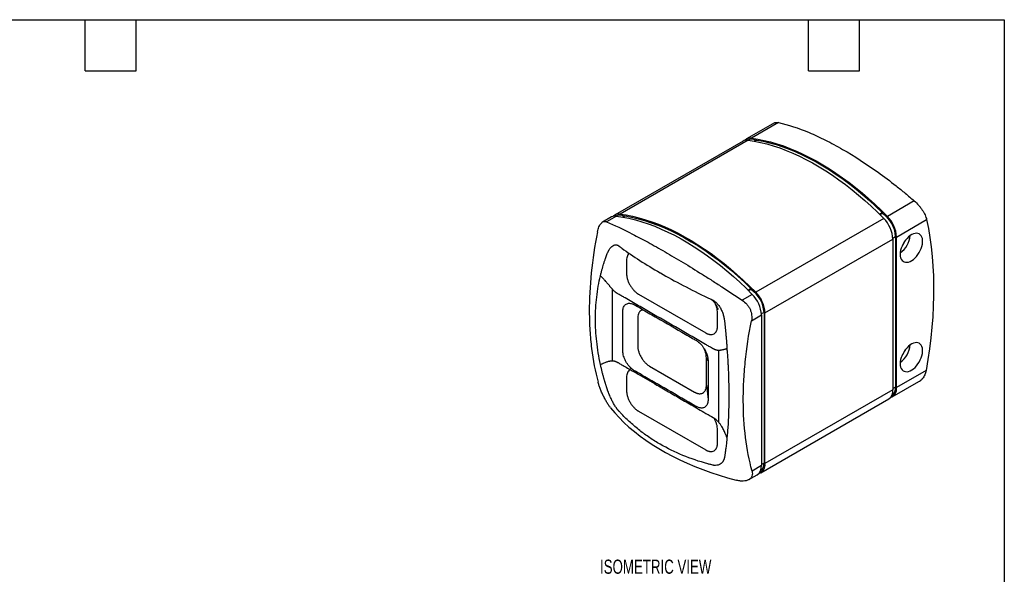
# Model space of a CAD drawing. Header units: millimetres. Extents: x 6 to 273, y 6 to 210.
# Tile 3 of 3: x 126 to 273, y 127 to 210. Entities that reach past the tile are written whole.
import ezdxf

# ---------------------------------------------------------------- set-up
doc = ezdxf.new("R2010")
doc.units = ezdxf.units.MM
doc.layers.add('DIMENSIONS', color=140, linetype='Continuous', lineweight=25)
doc.layers.add('TEXT', color=140, linetype='Continuous', lineweight=25)
doc.styles.add('SLDTEXTSTYLE0', font='TXT', dxfattribs={"width": 0.7})

msp = doc.modelspace()

# ---------------------------------------------------------------- linework, layer by layer
for p, q in [((238.7389, 194.1323), (234.598, 191.7418)), ((239.3506, 194.1857), (235.3383, 191.8694)), ((234.0606, 191.4316), (214.9688, 180.4101)), ((234.8009, 191.5592), (215.709, 180.5377)), ((236.0979, 191.5799), (235.7899, 191.4021)), ((259.6082, 182.4912), (255.5959, 180.1749)), ((254.4096, 180.5162), (254.8362, 180.7625)), ((254.8362, 180.7625), (254.8362, 180.6125)), ((214.4314, 180.0999), (213.0964, 179.3292)), ((215.1716, 180.2274), (213.673, 179.3623)), ((216.4686, 180.2481), (216.1606, 180.0703)), ((255.0585, 179.8647), (235.9666, 168.8432)), ((254.8362, 180.6125), (254.5053, 180.4214)), ((256.9576, 177.1017), (261.4578, 179.6996)), ((237.3283, 165.7699), (256.4202, 176.7914)), ((256.4157, 176.952), (256.8161, 177.1832)), ((256.4202, 176.7914), (256.4202, 154.2989)), ((256.8161, 177.1832), (256.8161, 154.6908)), ((256.9576, 154.6091), (256.9576, 177.1017)), ((216.6737, 173.6063), (216.6737, 171.6466)), ((214.5011, 169.3722), (214.5011, 158.6292)), ((234.7804, 169.1844), (235.207, 169.4307)), ((235.207, 169.2807), (234.876, 169.0897)), ((235.207, 169.4307), (235.207, 169.2807)), ((218.4415, 168.5847), (228.4824, 162.7882)), ((235.4292, 168.5329), (233.9306, 167.6678)), ((218.3354, 164.9715), (218.3354, 160.8888)), ((230.2501, 163.8091), (230.2501, 165.7688)), ((235.3149, 164.6076), (236.7909, 165.4597)), ((237.1869, 165.8514), (236.7865, 165.6203)), ((236.7909, 165.4597), (236.7909, 142.9671)), ((237.1869, 165.8514), (237.1869, 143.359)), ((237.3283, 143.2774), (237.3283, 165.7699)), ((228.8379, 158.5982), (228.5884, 159.0526)), ((228.5884, 154.9699), (228.5884, 159.0526)), ((230.4428, 149.4262), (230.4428, 160.1692)), ((220.1032, 157.827), (226.8207, 153.949)), ((228.8379, 158.5982), (228.8379, 152.8262)), ((216.6737, 156.1323), (216.6737, 154.1726)), ((261.3853, 157.1652), (256.9576, 154.6091)), ((228.5884, 154.9699), (228.8379, 152.8262)), ((256.4202, 154.2989), (237.3283, 143.2774)), ((256.3361, 153.2356), (260.3052, 155.5269)), ((256.8161, 154.6908), (256.4202, 154.4622)), ((236.7068, 141.9038), (255.7987, 152.9253)), ((218.4415, 151.1108), (228.4824, 145.3142)), ((230.2501, 146.3351), (230.2501, 148.2948)), ((236.7909, 142.9671), (235.3996, 142.1639)), ((237.1869, 143.359), (236.7909, 143.1304)), ((234.9324, 140.8795), (236.1694, 141.5936))]:
    msp.add_line(p, q)
at = {"flags": 128}
for points in [[(234.8009, 191.5592), (235.728, 191.4133), (236.6663, 191.2234), (237.6146, 190.9897), (238.5719, 190.7125), (239.5368, 190.3921), (240.5084, 190.0289), (241.4853, 189.6234), (242.4664, 189.176), (243.4505, 188.6872), (244.4364, 188.1578), (245.4229, 187.5883), (246.4088, 186.9794), (247.393, 186.3319), (248.3741, 185.6466), (249.351, 184.9242), (250.3225, 184.1656), (251.2875, 183.3719), (252.2448, 182.5439), (253.1931, 181.6827), (254.1314, 180.7892), (255.0585, 179.8647)], [(235.3383, 191.8694), (236.2654, 191.7235), (237.2037, 191.5336), (238.152, 191.2999), (239.1093, 191.0227), (240.0742, 190.7023), (241.0458, 190.3391), (242.0227, 189.9336), (243.0038, 189.4862), (243.9879, 188.9975), (244.9738, 188.4681), (245.9603, 187.8986), (246.9462, 187.2897), (247.9304, 186.6422), (248.9115, 185.9568), (249.8884, 185.2344), (250.8599, 184.4759), (251.8249, 183.6821), (252.7822, 182.8541), (253.7305, 181.9929), (254.6688, 181.0995), (255.5959, 180.1749)], [(236.0979, 191.5799), (237.0518, 191.3961), (238.0163, 191.1666), (238.9904, 190.8916), (239.9728, 190.5714), (240.9622, 190.2065), (241.9573, 189.7974), (242.9569, 189.3445), (243.9597, 188.8485), (244.9644, 188.31), (245.9698, 187.7296), (246.9745, 187.1081), (247.9773, 186.4463), (248.9769, 185.7451), (249.972, 185.0053), (250.9614, 184.2278), (251.9437, 183.4138), (252.9178, 182.5641), (253.8824, 181.68), (254.8362, 180.7625)], [(215.1716, 180.2274), (216.0987, 180.0816), (217.037, 179.8917), (217.9853, 179.658), (218.9426, 179.3807), (219.9076, 179.0603), (220.8791, 178.6971), (221.856, 178.2916), (222.8371, 177.8442), (223.8212, 177.3555), (224.8071, 176.8261), (225.7937, 176.2566), (226.7796, 175.6477), (227.7637, 175.0002), (228.7448, 174.3148), (229.7217, 173.5924), (230.6932, 172.8339), (231.6582, 172.0401), (232.6155, 171.2122), (233.5638, 170.3509), (234.5021, 169.4575), (235.4292, 168.5329)], [(215.709, 180.5377), (216.6361, 180.3918), (217.5744, 180.2019), (218.5227, 179.9682), (219.48, 179.691), (220.445, 179.3706), (221.4165, 179.0074), (222.3934, 178.6018), (223.3745, 178.1544), (224.3586, 177.6657), (225.3445, 177.1363), (226.3311, 176.5668), (227.317, 175.9579), (228.3011, 175.3104), (229.2822, 174.625), (230.2591, 173.9027), (231.2306, 173.1441), (232.1956, 172.3504), (233.1529, 171.5224), (234.1012, 170.6611), (235.0395, 169.7677), (235.9666, 168.8432)], [(216.4686, 180.2481), (217.4225, 180.0644), (218.3871, 179.8348), (219.3612, 179.5598), (220.3435, 179.2397), (221.3329, 178.8748), (222.328, 178.4657), (223.3276, 178.0128), (224.3304, 177.5168), (225.3351, 176.9782), (226.3405, 176.3978), (227.3452, 175.7764), (228.348, 175.1146), (229.3476, 174.4133), (230.3427, 173.6735), (231.3321, 172.8961), (232.3144, 172.082), (233.2885, 171.2324), (234.2531, 170.3482), (235.207, 169.4307)], [(261.4578, 179.6996), (261.7226, 178.3719), (261.9494, 177.0137), (262.1378, 175.6263), (262.2877, 174.211), (262.3991, 172.7689), (262.4717, 171.3013), (262.5056, 169.8095), (262.5008, 168.2948), (262.4571, 166.7586), (262.3747, 165.2022), (262.2537, 163.6269), (262.094, 162.0341), (261.896, 160.4253), (261.6597, 158.8019), (261.3853, 157.1652)], [(257.5056, 174.5224), (257.5235, 174.2504), (257.5768, 174.0048), (257.6644, 173.791), (257.7844, 173.6133), (257.9342, 173.4758), (258.1107, 173.3812), (258.3101, 173.3315), (258.5281, 173.3279), (258.7602, 173.3705), (259.0013, 173.4582), (259.2463, 173.5893), (259.49, 173.761), (259.7272, 173.9695), (259.9528, 174.2105), (260.1621, 174.4788), (260.3506, 174.7687), (260.5142, 175.074), (260.6495, 175.3882), (260.7535, 175.7047), (260.8242, 176.0166), (260.8599, 176.3173), (260.8599, 176.6004), (260.8242, 176.8599), (260.7535, 177.0902), (260.6495, 177.2865), (260.5142, 177.4445), (260.3506, 177.5609), (260.1621, 177.6332), (259.9528, 177.6599), (259.7272, 177.6404), (259.49, 177.5751), (259.2463, 177.4653), (259.0013, 177.3135), (258.7602, 177.1229), (258.5281, 176.8976), (258.3101, 176.6422), (258.1107, 176.3624), (257.9342, 176.064), (257.7844, 175.7534), (257.6644, 175.4373), (257.5768, 175.1223), (257.5235, 174.8151), (257.5056, 174.5224)], [(257.5056, 158.1916), (257.5235, 157.9196), (257.5768, 157.674), (257.6644, 157.4602), (257.7844, 157.2825), (257.9342, 157.1449), (258.1107, 157.0503), (258.3101, 157.0007), (258.5281, 156.9971), (258.7602, 157.0397), (259.0013, 157.1274), (259.2463, 157.2585), (259.49, 157.4302), (259.7272, 157.6387), (259.9528, 157.8797), (260.1621, 158.148), (260.3506, 158.4379), (260.5142, 158.7432), (260.6495, 159.0574), (260.7535, 159.3739), (260.8242, 159.6857), (260.8599, 159.9865), (260.8599, 160.2696), (260.8242, 160.5291), (260.7535, 160.7594), (260.6495, 160.9557), (260.5142, 161.1137), (260.3506, 161.2301), (260.1621, 161.3024), (259.9528, 161.3291), (259.7272, 161.3096), (259.49, 161.2442), (259.2463, 161.1345), (259.0013, 160.9827), (258.7602, 160.7921), (258.5281, 160.5668), (258.3101, 160.3114), (258.1107, 160.0316), (257.9342, 159.7332), (257.7844, 159.4226), (257.6644, 159.1064), (257.5768, 158.7914), (257.5235, 158.4843), (257.5056, 158.1916)], [(214.2839, 151.6086), (214.9017, 150.8676), (215.567, 150.1404), (216.279, 149.4282), (217.0366, 148.7318), (217.8389, 148.0523), (218.6847, 147.3906), (219.5727, 146.7476), (220.5018, 146.1243), (221.4707, 145.5215), (222.478, 144.94), (223.5222, 144.3807), (224.602, 143.8443), (225.7158, 143.3316), (226.862, 142.8434), (228.0391, 142.3803), (229.2454, 141.9429), (230.4791, 141.5318), (231.7387, 141.1478), (233.0223, 140.7912)]]:
    msp.add_lwpolyline(points, dxfattribs=at)
for centre, radius, start, end in [((234.6124, 190.4411), 1.1339, 80.434398, 119.120987), ((235.1477, 190.792), 1.0941, 79.968366, 136.532163), ((235.2687, 190.3507), 1.3449, 58.896889, 115.107528), ((214.9832, 179.1093), 1.1339, 80.434398, 119.120987), ((215.5184, 179.4603), 1.0941, 79.968366, 136.532163), ((215.6394, 179.0189), 1.3449, 58.896889, 115.107528), ((252.5342, 176.9972), 4.286, 2.487346, 57.512654), ((251.7641, 176.5667), 4.6615, 2.762941, 45.030489), ((252.3015, 176.877), 4.6615, 2.762941, 45.030489), ((255.315, 177.726), 3.7242, 306.188342, 353.817034), ((255.9813, 177.3414), 2.3996, 318.856863, 341.148513), ((232.9049, 165.6654), 4.286, 2.487346, 57.512654), ((232.1348, 165.235), 4.6615, 2.762941, 45.030489), ((232.6722, 165.5452), 4.6615, 2.762941, 45.030489), ((255.315, 161.3952), 3.7242, 306.188342, 353.817034), ((255.9813, 161.0105), 2.3996, 318.856863, 341.148513), ((254.9983, 154.1148), 1.4337, 303.936727, 7.375453), ((255.626, 154.4036), 1.3473, 288.035374, 8.774861), ((255.428, 154.5466), 1.3956, 305.384711, 5.92747), ((235.369, 142.7831), 1.4337, 303.936727, 7.375453), ((235.9968, 143.0718), 1.3473, 288.035374, 8.774861), ((235.7987, 143.2149), 1.3956, 305.384711, 5.92747)]:
    msp.add_arc(centre, radius, start, end)
for points, knots in [([(238.7446, 194.1225), (238.7726, 194.1413), (238.8616, 194.2011), (239.0628, 194.2289), (239.2563, 194.1998), (239.3506, 194.1857)], [0, 0, 0, 0, 0.19049496, 0.60583279, 1, 1, 1, 1]), ([(239.3506, 194.1857), (240.8029, 193.8706), (242.318, 193.3717), (244.7068, 192.3693), (245.5224, 191.9924), (246.7772, 191.3626), (247.2006, 191.1418), (248.0584, 190.6783), (248.4906, 190.4367), (250.6575, 189.1859), (252.4212, 188.0446), (255.1026, 186.1216), (256.0023, 185.4451), (257.3584, 184.374), (257.8109, 184.008), (258.7118, 183.2614), (259.1609, 182.8803), (259.6082, 182.4912)], [0, 0, 0, 0, 0.25, 0.25, 0.375, 0.375, 0.4375, 0.4375, 0.5, 0.5, 0.75, 0.75, 0.875, 0.875, 0.9375, 0.9375, 1, 1, 1, 1]), ([(259.6082, 182.4912), (259.8328, 182.2959), (260.0468, 182.0826), (260.3521, 181.7361), (260.4503, 181.6169), (260.635, 181.3771), (260.7222, 181.2556), (260.8862, 181.0094), (260.9631, 180.8842), (261.1015, 180.6382), (261.1636, 180.5165), (261.2738, 180.2755), (261.3221, 180.1555), (261.4022, 179.9223), (261.4341, 179.8092), (261.4578, 179.6996)], [0, 0, 0, 0, 0.25, 0.25, 0.375, 0.375, 0.5, 0.5, 0.625, 0.625, 0.75, 0.75, 0.875, 0.875, 1, 1, 1, 1]), ([(212.3339, 177.8743), (212.3884, 178.1487), (212.4608, 178.3954), (212.5978, 178.7212), (212.6475, 178.8199), (212.7533, 178.9959), (212.8097, 179.0735), (212.9298, 179.2073), (212.9928, 179.2624), (213.1217, 179.3476), (213.188, 179.3781), (213.3246, 179.415), (213.3942, 179.421), (213.5331, 179.4093), (213.6029, 179.3916), (213.673, 179.3623)], [0, 0, 0, 0, 0.25, 0.25, 0.375, 0.375, 0.5, 0.5, 0.625, 0.625, 0.75, 0.75, 0.875, 0.875, 1, 1, 1, 1]), ([(213.673, 179.3623), (214.8091, 178.8878), (216.1075, 178.2817), (218.2999, 177.1632), (219.0718, 176.7554), (220.7019, 175.8652), (221.5456, 175.3908), (224.1527, 173.8859), (225.9946, 172.7728), (228.4294, 171.2439), (228.9207, 170.9326), (229.9076, 170.3023), (230.4038, 169.9828), (231.9009, 169.0118), (232.9101, 168.3477), (233.9306, 167.6678)], [0, 0, 0, 0, 0.25, 0.25, 0.375, 0.375, 0.5, 0.5, 0.75, 0.75, 0.8125, 0.8125, 0.875, 0.875, 1, 1, 1, 1]), ([(212.3339, 177.8743), (211.9195, 175.7889), (211.613, 173.7534), (211.2074, 169.7779), (211.1083, 167.8379), (211.1158, 165.4736), (211.1239, 165.0038), (211.1535, 164.0703), (211.175, 163.6062), (211.2594, 162.2301), (211.342, 161.3328), (211.6684, 158.7006), (211.9902, 157.025), (212.4186, 155.4306)], [0, 0, 0, 0, 0.25, 0.25, 0.5, 0.5, 0.5625, 0.5625, 0.625, 0.625, 0.75, 0.75, 1, 1, 1, 1]), ([(212.787, 171.308), (212.7937, 171.3478), (212.807, 171.4273), (212.8295, 171.5407), (212.8546, 171.6534), (212.8912, 171.7997), (212.9395, 171.9829), (213.057, 172.4166), (213.2052, 172.9183), (213.389, 173.4853), (213.5212, 173.869), (213.6418, 174.2036), (213.7463, 174.4812), (213.8272, 174.6912), (213.8884, 174.8393), (213.9325, 174.9349), (213.9794, 175.0283), (214.0448, 175.1478), (214.1312, 175.2873), (214.2797, 175.4894), (214.4837, 175.7018), (214.7559, 175.8792), (215.0047, 175.9462), (215.2106, 175.9316), (215.3288, 175.8909), (215.4047, 175.8497), (215.4423, 175.8249), (215.486, 175.7921), (215.5462, 175.7472), (215.6242, 175.6889), (215.7261, 175.6134), (215.8433, 175.5269), (216.7545, 174.8602), (218.5895, 173.6066), (220.6331, 172.3636), (222.7844, 171.122), (225.059, 169.8732), (227.676, 168.565), (229.1953, 167.8428), (229.4778, 167.7096), (229.6401, 167.6335), (229.8719, 167.4909), (230.1882, 167.2064), (230.5341, 166.7533), (230.816, 166.2566), (230.999, 165.8227), (231.1157, 165.4692), (231.1879, 165.2008), (231.2448, 164.9318), (231.2775, 164.6972), (231.298, 164.4993), (231.316, 164.3348), (231.3334, 164.1701), (231.3507, 164.0054), (231.3677, 163.8407), (231.3846, 163.6759), (231.4012, 163.511), (231.4176, 163.3461), (231.4337, 163.1812), (231.4497, 163.0162), (231.4654, 162.8511), (231.4808, 162.686), (231.5073, 162.3993), (231.5438, 161.9914), (231.5811, 161.5523), (231.6094, 161.202), (231.6274, 160.9813), (231.6397, 160.8073), (231.6448, 160.6776), (231.6457, 160.5512), (231.6428, 160.4662), (231.6414, 160.4236)], [0, 0, 0, 0, 0.0039506, 0.0078893, 0.01156916, 0.01574611, 0.02360178, 0.0314458, 0.06284561, 0.07859608, 0.09427609, 0.10571493, 0.11618367, 0.12568316, 0.12949375, 0.13335795, 0.13728096, 0.14126771, 0.14906794, 0.15683393, 0.1725784, 0.18827074, 0.20403725, 0.21219928, 0.21978849, 0.22190837, 0.22383582, 0.22560927, 0.22874054, 0.2332296, 0.23771814, 0.24444989, 0.25117893, 0.37591747, 0.5000192, 0.50066881, 0.62508451, 0.75014629, 0.76585512, 0.77370957, 0.77763725, 0.78158101, 0.79705453, 0.81262929, 0.82811936, 0.84368767, 0.85139376, 0.8591375, 0.86703386, 0.87470202, 0.87947195, 0.88424979, 0.8890356, 0.89382941, 0.89863127, 0.90344123, 0.90825932, 0.91308558, 0.91792007, 0.92276283, 0.9276139, 0.93247332, 0.93734114, 0.95296707, 0.96866719, 0.97648875, 0.98432803, 0.98847329, 0.99215539, 0.99607569, 1, 1, 1, 1]), ([(217.0738, 174.6526), (217.0393, 174.6265), (216.9289, 174.5431), (216.8011, 174.3199), (216.6937, 173.9975), (216.6804, 173.7369), (216.6737, 173.6063)], [0, 0, 0, 0, 0.13144284, 0.42071041, 0.70959086, 1, 1, 1, 1]), ([(212.787, 158.0772), (212.6549, 158.6594), (212.5433, 159.234), (212.3547, 160.374), (212.2778, 160.9394), (212.0945, 162.6264), (212.0349, 163.7396), (212.0339, 165.9512), (212.0923, 167.0497), (212.2767, 168.6796), (212.354, 169.217), (212.5433, 170.2761), (212.6552, 170.7978), (212.787, 171.308)], [0, 0, 0, 0, 0.125, 0.125, 0.25, 0.25, 0.5, 0.5, 0.75, 0.75, 0.875, 0.875, 1, 1, 1, 1]), ([(214.5011, 169.3722), (214.4738, 169.4047), (214.4183, 169.4707), (214.3332, 169.5724), (214.245, 169.6776), (214.1537, 169.7865), (214.0591, 169.899), (213.9481, 170.0305), (213.8186, 170.183), (213.6504, 170.3784), (213.4888, 170.5626), (213.3437, 170.7236), (213.2013, 170.8795), (213.0205, 171.0741), (212.8676, 171.2273), (212.787, 171.3081)], [0, 0, 0, 0, 0.05036167, 0.10229948, 0.1558525, 0.21106116, 0.26796219, 0.32659138, 0.41044436, 0.49925975, 0.62412604, 0.69306899, 0.74938924, 0.86790747, 1, 1, 1, 1]), ([(216.6737, 171.6466), (216.674, 171.6197), (216.6745, 171.5659), (216.6789, 171.4831), (216.6858, 171.3987), (216.6956, 171.3126), (216.7143, 171.1817), (216.7484, 171.005), (216.8273, 170.7072), (216.9659, 170.3322), (217.1867, 169.893), (217.4575, 169.4839), (217.7115, 169.1799), (217.9293, 168.9647), (218.0666, 168.8435), (218.1694, 168.7583), (218.2258, 168.7134), (218.2666, 168.685), (218.298, 168.6677), (218.3267, 168.6509), (218.3554, 168.6344), (218.3841, 168.6178), (218.4128, 168.6013), (218.4319, 168.5902), (218.4415, 168.5847)], [0, 0, 0, 0, 0.02500319, 0.05007898, 0.07526736, 0.10060778, 0.12613902, 0.18941626, 0.25189209, 0.37677906, 0.50149476, 0.62640139, 0.75075756, 0.81094723, 0.87595184, 0.90410235, 0.9247528, 0.9379711, 0.94830925, 0.9586474, 0.96898555, 0.9793237, 0.98966185, 1, 1, 1, 1]), ([(230.4428, 160.1692), (230.4217, 160.1689), (230.3794, 160.1682), (230.3144, 160.1718), (230.2483, 160.1789), (230.1812, 160.1898), (230.113, 160.2043), (230.0437, 160.2226), (229.956, 160.25), (229.8495, 160.2903), (229.7466, 160.3377), (229.663, 160.3817), (229.6004, 160.4172), (229.5365, 160.4543), (229.3279, 160.5746), (228.9733, 160.7795), (228.3058, 161.1647), (227.4715, 161.6463), (225.469, 162.8025), (223.1328, 164.1511), (220.4628, 165.6922), (218.7941, 166.6557), (217.4592, 167.4265), (216.6248, 167.908), (215.9573, 168.2933), (215.5818, 168.5101), (215.3315, 168.6546), (215.2377, 168.7088), (215.1751, 168.7449), (215.149, 168.7599), (215.1282, 168.7722), (215.1142, 168.7795), (215.0989, 168.7909), (215.0694, 168.8151), (215.0227, 168.8541), (214.9418, 168.9241), (214.8422, 169.014), (214.7248, 169.1271), (214.611, 169.2449), (214.5375, 169.33), (214.5011, 169.3722)], [0, 0, 0, 0, 0.00446099, 0.00891146, 0.01335868, 0.01780996, 0.02227254, 0.02675365, 0.0312604, 0.03913394, 0.04697745, 0.05063271, 0.05479614, 0.0587044, 0.06261267, 0.09387878, 0.12514488, 0.1876771, 0.25020932, 0.50033819, 0.62540262, 0.75046706, 0.81299927, 0.87553149, 0.9067976, 0.93806371, 0.94588024, 0.95369676, 0.9556509, 0.95760503, 0.95858209, 0.95955916, 0.96021043, 0.9614805, 0.96521151, 0.96916941, 0.97709953, 0.98459073, 0.99236657, 1, 1, 1, 1]), ([(229.1748, 167.8504), (229.2226, 167.8264), (229.3199, 167.7775), (229.4537, 167.678), (229.6136, 167.5319), (229.7849, 167.3238), (229.9687, 167.0445), (230.106, 166.8001), (230.2048, 166.6018), (230.2608, 166.4779), (230.2972, 166.3931), (230.3163, 166.3475), (230.328, 166.3208), (230.3325, 166.3117), (230.3321, 166.3144), (230.3321, 166.3145)], [0, 0, 0, 0, 0.09326159, 0.18977564, 0.27397364, 0.43261513, 0.58691142, 0.74151628, 0.81951916, 0.89667539, 0.92847249, 0.95471677, 0.97743704, 0.99975915, 1, 1, 1, 1]), ([(233.9306, 167.6678), (234.1826, 167.5), (234.41, 167.3015), (234.7114, 166.9541), (234.8034, 166.8317), (234.9673, 166.5779), (235.0399, 166.4458), (235.1653, 166.171), (235.2175, 166.0291), (235.2982, 165.7453), (235.3272, 165.6021), (235.3627, 165.3131), (235.3688, 165.1679), (235.3585, 164.8844), (235.3422, 164.7449), (235.3149, 164.6076)], [0, 0, 0, 0, 0.25, 0.25, 0.375, 0.375, 0.5, 0.5, 0.625, 0.625, 0.75, 0.75, 0.875, 0.875, 1, 1, 1, 1]), ([(228.8379, 152.8262), (228.8376, 152.795), (228.8368, 152.7325), (228.831, 152.642), (228.8217, 152.5541), (228.8086, 152.469), (228.7918, 152.3867), (228.7712, 152.3072), (228.7269, 152.1672), (228.6404, 151.9833), (228.4848, 151.7932), (228.2929, 151.656), (228.0701, 151.5784), (227.8239, 151.5577), (227.562, 151.5949), (227.3357, 151.6713), (227.1549, 151.7566), (226.8869, 151.9111), (226.3106, 152.244), (224.3782, 153.3593), (221.9213, 154.778), (219.4632, 156.1965), (218.361, 156.8334), (217.9168, 157.0894), (217.7817, 157.168), (217.6457, 157.2615), (217.4618, 157.4041), (217.2349, 157.6123), (216.9759, 157.9062), (216.7385, 158.2341), (216.5313, 158.5891), (216.3604, 158.9578), (216.2319, 159.3269), (216.1458, 159.6871), (216.1143, 159.9428), (216.1067, 160.1055), (216.1058, 160.1832), (216.1061, 160.2606), (216.106, 160.3627), (216.106, 160.4902), (216.106, 160.9954), (216.106, 161.8527), (216.106, 163.0622), (216.106, 164.2717), (216.106, 165.129), (216.106, 165.6341), (216.106, 165.7617), (216.1061, 165.8637), (216.1058, 165.9414), (216.1067, 166.0181), (216.1143, 166.1719), (216.1458, 166.3912), (216.2319, 166.652), (216.3604, 166.8728), (216.5312, 167.0442), (216.7384, 167.1601), (216.9758, 167.2138), (217.2349, 167.2087), (217.4617, 167.1549), (217.6457, 167.0852), (217.7817, 167.0217), (217.9168, 166.9443), (218.361, 166.6874), (219.4632, 166.0517), (221.9213, 164.6322), (224.3782, 163.2142), (226.3106, 162.0985), (226.8869, 161.766), (227.1549, 161.6111), (227.3357, 161.4875), (227.5619, 161.3027), (227.8238, 161.0375), (228.07, 160.7326), (228.2929, 160.3977), (228.4847, 160.0391), (228.6404, 159.6693), (228.7348, 159.3592), (228.7882, 159.1166), (228.8168, 158.9387), (228.8346, 158.7649), (228.8368, 158.6539), (228.8379, 158.5982)], [0, 0, 0, 0, 0.00237216, 0.00473341, 0.00708878, 0.00944337, 0.01180226, 0.01417051, 0.01655311, 0.02486437, 0.03322443, 0.04150215, 0.04980671, 0.05795521, 0.0660886, 0.07405161, 0.07798024, 0.08186967, 0.09735288, 0.12812813, 0.24996302, 0.31110045, 0.34196908, 0.34584684, 0.34974346, 0.35371494, 0.35771654, 0.3659651, 0.37419317, 0.38263731, 0.39101562, 0.39936615, 0.40771787, 0.41578241, 0.42383353, 0.4257339, 0.42772189, 0.42964803, 0.43157417, 0.43541497, 0.43925577, 0.46962862, 0.50000147, 0.53037432, 0.56074718, 0.56458797, 0.56842877, 0.57035491, 0.57228105, 0.5742665, 0.57616941, 0.58421507, 0.59228506, 0.60063116, 0.60898731, 0.61736011, 0.62580976, 0.63403244, 0.6422864, 0.64628274, 0.65025948, 0.6541561, 0.65803386, 0.68890248, 0.75003991, 0.8718748, 0.90265005, 0.91813326, 0.92202269, 0.92595132, 0.93391433, 0.94204236, 0.95019622, 0.95849536, 0.9667785, 0.97513308, 0.98344982, 0.98760691, 0.99173284, 0.99585479, 1, 1, 1, 1]), ([(219.1734, 166.2188), (219.1628, 166.2187), (219.0401, 166.2185), (218.8421, 166.1245), (218.6439, 165.9606), (218.5215, 165.7832), (218.427, 165.5903), (218.3517, 165.3261), (218.3406, 165.0853), (218.3354, 164.9715)], [0, 0, 0, 0, 0.01976886, 0.22962416, 0.43909922, 0.54125889, 0.64203782, 0.83093075, 1, 1, 1, 1]), ([(230.2501, 165.7688), (230.243, 165.9075), (230.2288, 166.1845), (230.1292, 166.6229), (230.0152, 166.9113), (229.9605, 167.0497)], [0, 0, 0, 0, 0.34276583, 0.68453809, 1, 1, 1, 1]), ([(235.3996, 142.1639), (234.9712, 143.7584), (234.6507, 145.4289), (234.2169, 148.9158), (234.1037, 150.7323), (234.0935, 153.0954), (234.098, 153.5727), (234.1205, 154.5366), (234.1384, 155.0237), (234.2121, 156.4916), (234.2876, 157.4808), (234.5927, 160.4804), (234.9005, 162.5224), (235.3149, 164.6076)], [0, 0, 0, 0, 0.25, 0.25, 0.5, 0.5, 0.5625, 0.5625, 0.625, 0.625, 0.75, 0.75, 1, 1, 1, 1]), ([(228.4824, 162.7882), (228.5052, 162.7753), (228.5509, 162.7495), (228.6196, 162.7148), (228.6885, 162.6829), (228.7577, 162.6541), (228.8607, 162.6158), (228.9954, 162.5766), (229.1576, 162.5497), (229.3131, 162.5449), (229.5112, 162.5674), (229.7381, 162.6482), (229.9592, 162.8333), (230.0976, 163.049), (230.176, 163.2556), (230.2136, 163.4077), (230.2358, 163.55), (230.2479, 163.6768), (230.2494, 163.7651), (230.2501, 163.8091)], [0, 0, 0, 0, 0.0246515, 0.04943294, 0.07438382, 0.09954282, 0.12494771, 0.18751897, 0.24932012, 0.31085747, 0.37324376, 0.49873897, 0.62392592, 0.74906239, 0.8112329, 0.87418931, 0.9165296, 0.95840617, 1, 1, 1, 1]), ([(218.3354, 160.8888), (218.3357, 160.8597), (218.3364, 160.8014), (218.3415, 160.7113), (218.3497, 160.6191), (218.3659, 160.4868), (218.3959, 160.313), (218.4496, 160.0915), (218.5215, 159.8622), (218.6441, 159.5441), (218.8396, 159.1471), (219.0847, 158.778), (219.299, 158.5108), (219.4624, 158.332), (219.6285, 158.1727), (219.7905, 158.0374), (219.9494, 157.9203), (220.0521, 157.8579), (220.1032, 157.827)], [0, 0, 0, 0, 0.02707803, 0.05429974, 0.08171607, 0.10937689, 0.17076456, 0.23157886, 0.29663464, 0.36271573, 0.49807642, 0.63368281, 0.70005963, 0.76554088, 0.82688514, 0.88895446, 0.94484472, 1, 1, 1, 1]), ([(228.5884, 159.0526), (228.5817, 159.1928), (228.568, 159.4771), (228.452, 159.9406), (228.3367, 160.2817), (228.2444, 160.4548), (228.2333, 160.4757)], [0, 0, 0, 0, 0.31199901, 0.632197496, 0.955766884, 1, 1, 1, 1]), ([(231.6415, 160.4236), (231.6132, 160.4148), (231.5608, 160.3984), (231.4823, 160.3731), (231.3901, 160.3438), (231.2782, 160.3103), (231.1345, 160.2711), (230.983, 160.2353), (230.8338, 160.2072), (230.6962, 160.1881), (230.5717, 160.1753), (230.485, 160.1712), (230.4428, 160.1692)], [0, 0, 0, 0, 0.09724469, 0.18051809, 0.25000861, 0.37917239, 0.50000895, 0.63063649, 0.7500023, 0.83763247, 0.92091562, 1, 1, 1, 1]), ([(231.6414, 160.4236), (231.6522, 160.3109), (231.6741, 160.0832), (231.7037, 159.7398), (231.7315, 159.3909), (231.7572, 159.0364), (231.7809, 158.6766), (231.8027, 158.3115), (231.8227, 157.9412), (231.8408, 157.5658), (231.8573, 157.1854), (231.8891, 156.3543), (231.9223, 155.0728), (231.9358, 153.3768), (231.9227, 151.7308), (231.8875, 150.4847), (231.8478, 149.6138), (231.8176, 149.0811), (231.7823, 148.5733), (231.7415, 148.0904), (231.6958, 147.631), (231.6593, 147.3371), (231.6414, 147.1927)], [0, 0, 0, 0, 0.02282164, 0.04612324, 0.06990762, 0.09417744, 0.11893519, 0.14418328, 0.16992395, 0.19615935, 0.22289153, 0.25012241, 0.37234622, 0.4989078, 0.6260516, 0.74887623, 0.79417267, 0.83807852, 0.8806033, 0.92175739, 0.96155215, 1, 1, 1, 1]), ([(212.787, 158.0772), (212.8463, 158.1039), (212.9563, 158.1536), (213.1053, 158.2197), (213.2717, 158.2918), (213.4576, 158.368), (213.6754, 158.4499), (213.8845, 158.519), (214.0723, 158.5695), (214.2323, 158.6018), (214.3695, 158.6218), (214.4579, 158.6267), (214.5011, 158.6292)], [0, 0, 0, 0, 0.09706782, 0.18034159, 0.25000771, 0.37915531, 0.50000854, 0.63060903, 0.75013349, 0.83723327, 0.92047229, 1, 1, 1, 1]), ([(231.6414, 147.1927), (231.6427, 147.1591), (231.6454, 147.0912), (231.6442, 146.9901), (231.6396, 146.8883), (231.6297, 146.7772), (231.6166, 146.6568), (231.6027, 146.5267), (231.5787, 146.3101), (231.5441, 146.0107), (231.5015, 145.6696), (231.4622, 145.3725), (231.4272, 145.1181), (231.3916, 144.8716), (231.3557, 144.6329), (231.3185, 144.4022), (231.2884, 144.2118), (231.2587, 144.0621), (231.2271, 143.9519), (231.1883, 143.8459), (231.1419, 143.7444), (231.0881, 143.6473), (230.9853, 143.492), (230.8131, 143.3016), (230.5277, 143.1152), (230.182, 142.9986), (229.8636, 142.9838), (229.6367, 143.0189), (229.4665, 143.0604), (229.1855, 143.1314), (227.6591, 143.5344), (225.0468, 144.4212), (222.7744, 145.5366), (221.1597, 146.4688), (220.1098, 147.1239), (218.6243, 148.2018), (217.231, 149.3732), (216.3135, 150.2664), (215.798, 150.8115), (215.6607, 150.9594), (215.5476, 151.083), (215.4652, 151.1743), (215.4054, 151.2409), (215.368, 151.2836), (215.3463, 151.3078), (215.3312, 151.3284), (215.3148, 151.3502), (215.2951, 151.3772), (215.2665, 151.4167), (215.2313, 151.4658), (215.1776, 151.5419), (215.1135, 151.6353), (214.9621, 151.8646), (214.7453, 152.2264), (214.4757, 152.7329), (214.2594, 153.1892), (214.0869, 153.5891), (213.9546, 153.9231), (213.8593, 154.1903), (213.7899, 154.3977), (213.7389, 154.5512), (213.6884, 154.7061), (213.6381, 154.8625), (213.5882, 155.0204), (213.5386, 155.1798), (213.4894, 155.3407), (213.4405, 155.5031), (213.3921, 155.667), (213.344, 155.8324), (213.2964, 155.9994), (213.2204, 156.2708), (213.1187, 156.6476), (213.0164, 157.049), (212.9384, 157.3701), (212.8808, 157.6127), (212.8278, 157.8508), (212.8004, 158.0028), (212.787, 158.0772)], [0, 0, 0, 0, 0.00377924, 0.00764126, 0.01158992, 0.01562882, 0.02080357, 0.02601375, 0.03125943, 0.04697397, 0.06252028, 0.07349106, 0.08424104, 0.09477068, 0.10508051, 0.11517108, 0.12504297, 0.13023356, 0.13541705, 0.14060466, 0.1458075, 0.15103656, 0.15630257, 0.17231813, 0.18753716, 0.20314291, 0.21871972, 0.2226418, 0.2259053, 0.23522161, 0.24997943, 0.37526636, 0.49988094, 0.49992717, 0.56229739, 0.62471453, 0.68725212, 0.74998262, 0.75783154, 0.76561303, 0.77106943, 0.77536031, 0.77848528, 0.78044413, 0.78123725, 0.78189377, 0.7827187, 0.78371255, 0.78487566, 0.78705645, 0.78905381, 0.79305978, 0.79686844, 0.81247373, 0.82769371, 0.84370808, 0.85420869, 0.86459616, 0.87495901, 0.87990512, 0.88489903, 0.8899408, 0.89503051, 0.90016823, 0.90535403, 0.91058797, 0.91587011, 0.92120053, 0.92657927, 0.9320064, 0.93748197, 0.95304929, 0.96874248, 0.9766065, 0.98437309, 0.99235229, 1, 1, 1, 1]), ([(214.5011, 158.6292), (214.5254, 158.6295), (214.574, 158.6302), (214.6489, 158.6251), (214.725, 158.6154), (214.8027, 158.6007), (214.8818, 158.5812), (214.975, 158.5529), (215.0824, 158.513), (215.1839, 158.4671), (215.2652, 158.4254), (215.3187, 158.3955), (215.3798, 158.3601), (215.5842, 158.2423), (215.9381, 158.0378), (216.5198, 157.7021), (217.3341, 157.2319), (218.9226, 156.3149), (220.5805, 155.358), (222.1748, 154.4372), (223.1467, 153.8774), (224.1196, 153.3147), (225.0858, 152.756), (226.0946, 152.1746), (227.1339, 151.5757), (228.0629, 151.0385), (228.8511, 150.5826), (229.3029, 150.3225), (229.5593, 150.1745), (229.6199, 150.1397), (229.681, 150.1032), (229.7622, 150.0509), (229.8637, 149.9796), (229.9843, 149.8849), (230.1034, 149.7818), (230.22, 149.6707), (230.3337, 149.5528), (230.4064, 149.4684), (230.4428, 149.4262)], [0, 0, 0, 0, 0.00511772, 0.01022242, 0.01532509, 0.02043672, 0.02556825, 0.03073049, 0.0383835, 0.04600426, 0.04983208, 0.05364051, 0.05604173, 0.06127678, 0.09193965, 0.12236619, 0.17027803, 0.244545, 0.42003957, 0.48095788, 0.54332153, 0.6021657, 0.66327616, 0.72438389, 0.79121301, 0.85804079, 0.89847187, 0.93891295, 0.94270916, 0.946512, 0.95028646, 0.95414598, 0.96175413, 0.96940231, 0.97709881, 0.98473963, 0.99236115, 1, 1, 1, 1]), ([(217.2307, 157.2916), (217.2184, 157.2875), (217.1155, 157.2523), (216.9673, 157.103), (216.7985, 156.8504), (216.6944, 156.5226), (216.6806, 156.2626), (216.6737, 156.1323)], [0, 0, 0, 0, 0.03262571, 0.27435225, 0.51600594, 0.75736884, 1, 1, 1, 1]), ([(260.3029, 155.5307), (260.3783, 155.5749), (260.5584, 155.6805), (260.7321, 155.8313), (260.8248, 155.9349), (260.846, 155.9586)], [0, 0, 0, 0, 0.35705827, 0.85321562, 1, 1, 1, 1]), ([(261.3853, 157.1652), (261.3426, 156.9258), (261.2755, 156.705), (261.1399, 156.4008), (261.0884, 156.3035), (260.975, 156.1216), (260.9131, 156.0369), (260.846, 155.9586)], [0, 0, 0, 0, 0.5, 0.5, 0.75, 0.75, 1, 1, 1, 1]), ([(214.2839, 151.6086), (214.1997, 151.7147), (214.1133, 151.8328), (213.9803, 152.0283), (213.9354, 152.0965), (213.8443, 152.2392), (213.7979, 152.3142), (213.6598, 152.5442), (213.5683, 152.7054), (213.3861, 153.0439), (213.2944, 153.2233), (213.1203, 153.5823), (213.037, 153.7632), (212.9175, 154.0367), (212.8787, 154.1283), (212.8048, 154.3074), (212.7343, 154.4836), (212.6702, 154.6544), (212.6094, 154.8223), (212.5806, 154.9051), (212.5008, 155.1439), (212.4557, 155.2924), (212.4186, 155.4306)], [0, 0, 0, 0, 0.125, 0.125, 0.1875, 0.1875, 0.25, 0.25, 0.375, 0.375, 0.5, 0.5, 0.625, 0.625, 0.6875, 0.6875, 0.75, 0.8125, 0.8125, 0.875, 0.875, 1, 1, 1, 1]), ([(226.8207, 153.949), (226.8456, 153.935), (226.8955, 153.9069), (226.9704, 153.8694), (227.0454, 153.8354), (227.1489, 153.7937), (227.2796, 153.7512), (227.4375, 153.7179), (227.593, 153.7048), (227.7981, 153.7163), (228.0376, 153.787), (228.2366, 153.9377), (228.3668, 154.1009), (228.4477, 154.2436), (228.5108, 154.4045), (228.5506, 154.5615), (228.5738, 154.7071), (228.5862, 154.8355), (228.5877, 154.9251), (228.5884, 154.9699)], [0, 0, 0, 0, 0.02695537, 0.05397867, 0.08111933, 0.10842615, 0.16714189, 0.22555577, 0.28727876, 0.34961584, 0.47819016, 0.60953253, 0.67587616, 0.74171837, 0.80681584, 0.87252345, 0.91528803, 0.95771688, 1, 1, 1, 1]), ([(216.6737, 154.1726), (216.674, 154.1457), (216.6745, 154.0919), (216.6789, 154.009), (216.6858, 153.9246), (216.6956, 153.8384), (216.7144, 153.7075), (216.7484, 153.5306), (216.8274, 153.2327), (216.9662, 152.8575), (217.1872, 152.4183), (217.4579, 152.0095), (217.7117, 151.7059), (217.9292, 151.4908), (218.0764, 151.3609), (218.1912, 151.2661), (218.255, 151.2178), (218.3021, 151.1914), (218.3595, 151.1579), (218.4101, 151.1288), (218.4415, 151.1108)], [0, 0, 0, 0, 0.02501801, 0.05010846, 0.07531142, 0.1006664, 0.12621224, 0.18951667, 0.25203276, 0.37697633, 0.50173753, 0.62666904, 0.75076345, 0.81086667, 0.87596889, 0.91512936, 0.93797174, 0.94537619, 0.96605228, 1, 1, 1, 1]), ([(229.43, 150.2478), (229.4827, 150.217), (229.5836, 150.1582), (229.6807, 150.0811), (229.7315, 150.0275), (229.7354, 150.024), (229.7371, 150.0225)], [0, 0, 0, 0, 0.31823152, 0.60932899, 0.83103472, 1, 1, 1, 1]), ([(230.2501, 148.2948), (230.2432, 148.4335), (230.2293, 148.7106), (230.1246, 149.1601), (229.9544, 149.6071), (229.8172, 149.9096), (229.7267, 150.0466), (229.7259, 150.0478)], [0, 0, 0, 0, 0.25075315, 0.50077297, 0.74940725, 0.99767835, 1, 1, 1, 1]), ([(231.6414, 147.1927), (231.6173, 147.259), (231.569, 147.3916), (231.4913, 147.5891), (231.3961, 147.8187), (231.2798, 148.0777), (231.1353, 148.3695), (230.9823, 148.6494), (230.8327, 148.8952), (230.6956, 149.0986), (230.571, 149.2696), (230.4847, 149.3751), (230.4428, 149.4262)], [0, 0, 0, 0, 0.08328874, 0.16662475, 0.25000806, 0.37549586, 0.50001083, 0.63237896, 0.75000136, 0.83827774, 0.92157874, 1, 1, 1, 1]), ([(228.4824, 145.3142), (228.5053, 145.3013), (228.5513, 145.2755), (228.6201, 145.2406), (228.6891, 145.2087), (228.758, 145.18), (228.8608, 145.1419), (228.9953, 145.1027), (229.1575, 145.0757), (229.3129, 145.071), (229.5111, 145.0934), (229.7379, 145.1741), (229.9591, 145.3592), (230.0975, 145.5748), (230.176, 145.7814), (230.2136, 145.9336), (230.2358, 146.0759), (230.2479, 146.2028), (230.2494, 146.2911), (230.2501, 146.3351)], [0, 0, 0, 0, 0.02481086, 0.04966894, 0.07461267, 0.09968012, 0.12490878, 0.18749333, 0.2492463, 0.31080613, 0.37315032, 0.49863946, 0.62383446, 0.74899, 0.81118246, 0.87415341, 0.91650441, 0.95839289, 1, 1, 1, 1]), ([(235.3996, 142.1639), (235.4367, 142.0258), (235.4548, 141.8932), (235.4526, 141.6394), (235.4314, 141.5169), (235.3496, 141.2943), (235.2896, 141.1933), (235.1698, 141.0577), (235.1249, 141.0153), (235.0273, 140.938), (234.9216, 140.8677), (234.8, 140.8109), (234.6705, 140.7611), (234.6017, 140.7396), (234.388, 140.6869), (234.2348, 140.6666), (233.9899, 140.6575), (233.9053, 140.6581), (233.7347, 140.6665), (233.6482, 140.6741), (233.3855, 140.7072), (233.2061, 140.7425), (233.0223, 140.7912)], [0, 0, 0, 0, 0.125, 0.125, 0.25, 0.25, 0.375, 0.375, 0.4375, 0.4375, 0.5, 0.5625, 0.5625, 0.625, 0.625, 0.75, 0.75, 0.8125, 0.8125, 0.875, 0.875, 1, 1, 1, 1])]:
    msp.add_open_spline(points, degree=3, knots=knots)
at = {"layer": 'TEXT'}
for p, q in [((6.35, 209.55), (273.05, 209.55)), ((135.89, 201.93), (135.89, 209.55)), ((143.51, 201.93), (143.51, 209.55)), ((243.84, 201.93), (243.84, 209.55)), ((251.46, 201.93), (251.46, 209.55)), ((273.05, 209.55), (273.05, 6.35)), ((135.89, 201.93), (143.51, 201.93)), ((243.84, 201.93), (251.46, 201.93))]:
    msp.add_line(p, q, dxfattribs=at)

# ---------------------------------------------------------------- texts
at = {"layer": 'DIMENSIONS', "insert": (212.7139, 128.9372), "char_height": 2.116667, "attachment_point": 1, "style": 'SLDTEXTSTYLE0'}
msp.add_mtext('ISOMETRIC VIEW', dxfattribs=at)

doc.saveas('drawing.dxf')
